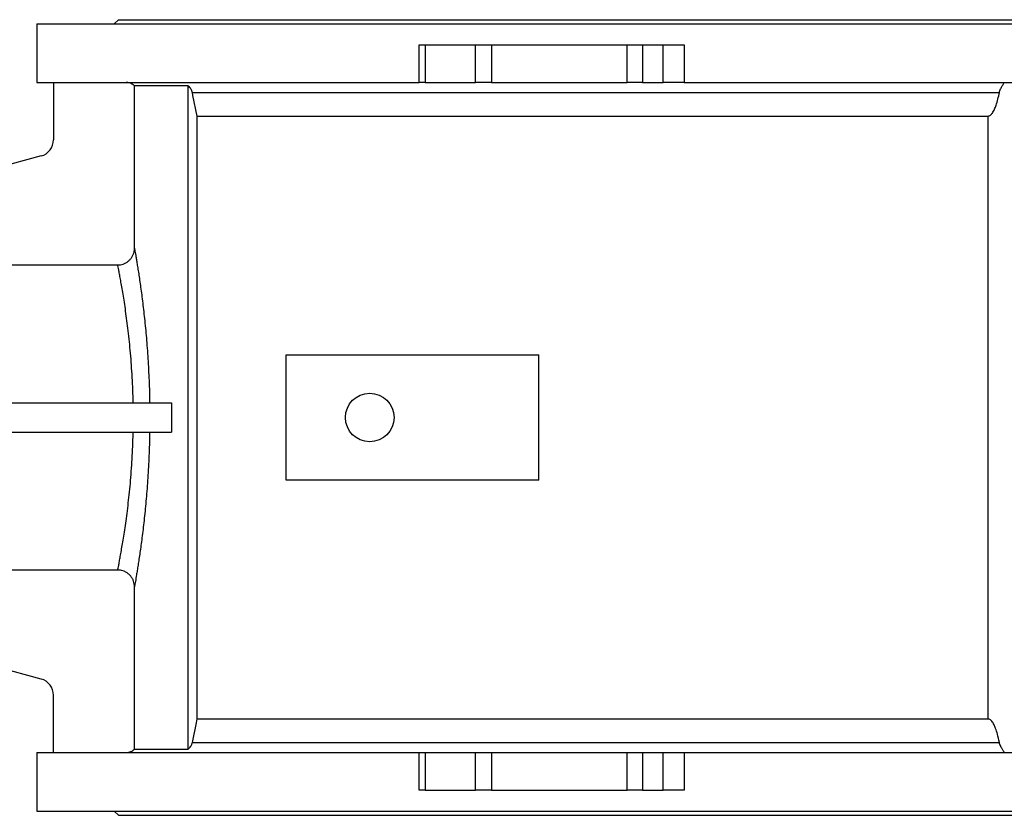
# Model space of a CAD drawing. Extents: x 2274 to 8685, y 2007 to 6523.
# Tile 6 of 12: x 3164 to 4339, y 2017 to 2967. Entities that reach past the tile are written whole.
import ezdxf

# ---------------------------------------------------------------- set-up
doc = ezdxf.new("R2010")
doc.units = 0
doc.header["$LTSCALE"] = 20
doc.layers.get('0').update_dxf_attribs({"linetype": 'CONTINUOUS'})

msp = doc.modelspace()

# ---------------------------------------------------------------- linework, layer by layer
at = {"color": 7, "linetype": 'CONTINUOUS'}
for p, q in [((3184.2, 2962.3), (3184.2, 2892.3)), ((3184.2, 2962.3), (5529.2, 2962.3)), ((3281.7, 2967.3), (3276.7, 2962.3)), ((3281.7, 2967.3), (5431.7, 2967.3)), ((3640.8, 2892.3), (3640.8, 2937.3)), ((3640.8, 2937.3), (3647.9, 2937.3)), ((3647.9, 2937.3), (3647.9, 2892.3)), ((3647.9, 2937.3), (3707.8, 2937.3)), ((3707.8, 2892.3), (3707.8, 2937.3)), ((3707.8, 2937.3), (3727.1, 2937.3)), ((3727.1, 2937.3), (3727.1, 2892.3)), ((3727.1, 2937.3), (3889, 2937.3)), ((3889, 2892.3), (3889, 2937.3)), ((3889, 2937.3), (3907.1, 2937.3)), ((3907.1, 2937.3), (3907.1, 2892.3)), ((3907.1, 2937.3), (3932, 2937.3)), ((3932, 2892.3), (3932, 2937.3)), ((3932, 2937.3), (3956.9, 2937.3)), ((3956.9, 2937.3), (3956.9, 2892.3)), ((3184.2, 2892.3), (3640.8, 2892.3)), ((3204.2, 2892.3), (3204.2, 2823.9)), ((3647.9, 2892.3), (3640.8, 2892.3)), ((3647.9, 2892.3), (3707.8, 2892.3)), ((3727.1, 2892.3), (3707.8, 2892.3)), ((3727.1, 2892.3), (3889, 2892.3)), ((3907.1, 2892.3), (3889, 2892.3)), ((3907.1, 2892.3), (3932, 2892.3)), ((3956.9, 2892.3), (3932, 2892.3)), ((3956.9, 2892.3), (4756.5, 2892.3)), ((3365, 2888.4), (3300.8, 2888.4)), ((3300.8, 2694.5), (3300.8, 2888.4)), ((3365, 2096.2), (3365, 2888.4)), ((3369.9, 2880.2), (4333.3, 2880.2)), ((3375.6, 2852.3), (4319.9, 2852.3)), ((3375.6, 2132.3), (3375.6, 2852.3)), ((4319.9, 2132.3), (4319.9, 2852.3)), ((3189.4, 2804.6), (3008.2, 2756.1)), ((3036.7, 2674.5), (3280.9, 2674.5)), ((3481.7, 2417.3), (3481.7, 2567.3)), ((3481.7, 2567.3), (3783.6, 2567.3)), ((3783.6, 2417.3), (3783.6, 2567.3)), ((2971.7, 2509.8), (3345.2, 2509.8)), ((3345.2, 2509.8), (3345.2, 2474.8)), ((2971.7, 2474.8), (3345.2, 2474.8)), ((3783.6, 2417.3), (3481.7, 2417.3)), ((3280.9, 2310.1), (3036.7, 2310.1)), ((3300.8, 2096.2), (3300.8, 2290.1)), ((3189.4, 2180), (2997, 2231.5)), ((3204.2, 2092.3), (3204.2, 2160.7)), ((3375.6, 2132.3), (4319.9, 2132.3)), ((3369.9, 2104.4), (4333.3, 2104.4)), ((3300.8, 2096.2), (3365, 2096.2)), ((3184.2, 2092.3), (3184.2, 2022.3)), ((3184.2, 2092.3), (3640.8, 2092.3)), ((3640.8, 2047.3), (3640.8, 2092.3)), ((3640.8, 2092.3), (3647.9, 2092.3)), ((3647.9, 2092.3), (3647.9, 2047.3)), ((3647.9, 2092.3), (3707.8, 2092.3)), ((3707.8, 2047.3), (3707.8, 2092.3)), ((3707.8, 2092.3), (3727.1, 2092.3)), ((3727.1, 2092.3), (3727.1, 2047.3)), ((3727.1, 2092.3), (3889, 2092.3)), ((3889, 2047.3), (3889, 2092.3)), ((3889, 2092.3), (3907.1, 2092.3)), ((3907.1, 2092.3), (3907.1, 2047.3)), ((3907.1, 2092.3), (3932, 2092.3)), ((3932, 2047.3), (3932, 2092.3)), ((3932, 2092.3), (3956.9, 2092.3)), ((3956.9, 2092.3), (3956.9, 2047.3)), ((3956.9, 2092.3), (4756.5, 2092.3)), ((3647.9, 2047.3), (3640.8, 2047.3)), ((3647.9, 2047.3), (3707.8, 2047.3)), ((3727.1, 2047.3), (3707.8, 2047.3)), ((3727.1, 2047.3), (3889, 2047.3)), ((3907.1, 2047.3), (3889, 2047.3)), ((3907.1, 2047.3), (3932, 2047.3)), ((3956.9, 2047.3), (3932, 2047.3)), ((3184.2, 2022.3), (5529.2, 2022.3)), ((3276.7, 2022.3), (3281.7, 2017.3)), ((3281.7, 2017.3), (5431.7, 2017.3))]:
    msp.add_line(p, q, dxfattribs=at)
at = {"color": 7, "linetype": 'CONTINUOUS', "flags": 128}
for points in [[(3375.6, 2852.3), (3370.6, 2876.7), (3369.9, 2880.2)], [(3369.9, 2104.4), (3374.7, 2127.9), (3375.6, 2132.3)]]:
    msp.add_lwpolyline(points, dxfattribs=at)
at = {"color": 7, "linetype": 'CONTINUOUS'}
msp.add_circle((3581.7, 2492.3), 29, dxfattribs=at)
for centre, start, end in [((3184.2, 2823.9), 285, 0), ((3184.2, 2160.7), 360, 75)]:
    msp.add_arc(centre, 20, start, end, dxfattribs=at)
for points, knots in [([(3300.8, 2888.4), (3300.3, 2888.8), (3299.2, 2889.8), (3297.1, 2890.9), (3294.3, 2892), (3292, 2892.2), (3290.7, 2892.3)], [0, 0, 0, 0, 0.179631, 0.40375, 0.634371, 1, 1, 1, 1]), ([(4333.3, 2880.2), (4333.5, 2881), (4333.9, 2882.6), (4334.8, 2884.7), (4335.8, 2886.7), (4336.9, 2888.5), (4337.9, 2890.1), (4338.7, 2891.3), (4339.1, 2892.1), (4339.2, 2892.2), (4339.2, 2892.3)], [0, 0, 0, 0, 0.119615, 0.24358, 0.362872, 0.484647, 0.624133, 0.768809, 0.882263, 1, 1, 1, 1]), ([(3369.9, 2880.2), (3369.8, 2880.5), (3369.5, 2881.6), (3368.8, 2883.4), (3367.6, 2885.5), (3366.3, 2887.2), (3365.3, 2888), (3365, 2888.4)], [0, 0, 0, 0, 0.108577, 0.353777, 0.599027, 0.859315, 1, 1, 1, 1]), ([(4319.9, 2852.3), (4320.4, 2852.4), (4321.5, 2852.5), (4323.3, 2853.6), (4325.5, 2856.2), (4327.7, 2860.3), (4329.8, 2865.9), (4331.7, 2872.6), (4332.8, 2877.6), (4333.3, 2880.2)], [0, 0, 0, 0, 0.041983, 0.096702, 0.195502, 0.356578, 0.518442, 0.759142, 1, 1, 1, 1]), ([(3280.9, 2674.5), (3282, 2674.5), (3284.2, 2674.6), (3287.5, 2675.5), (3290.5, 2676.9), (3293.4, 2678.8), (3295.8, 2681.1), (3297.8, 2683.8), (3299.4, 2686.8), (3300.6, 2690.4), (3300.7, 2693), (3300.8, 2694.5)], [0, 0, 0, 0, 0.106857, 0.213711, 0.32056, 0.42741, 0.534398, 0.64139, 0.74881, 0.856233, 1, 1, 1, 1]), ([(3300.8, 2694.5), (3300.8, 2694.4), (3300.9, 2693.9), (3301.2, 2692.4), (3301.6, 2689.5), (3302.3, 2685.8), (3303, 2681.2), (3303.9, 2675.7), (3305, 2669.4), (3306.1, 2662.2), (3307.2, 2654.3), (3308.5, 2645.6), (3309.7, 2636.4), (3310.9, 2626.4), (3312.2, 2615.9), (3313.3, 2604.9), (3314.5, 2593.3), (3315.5, 2581.3), (3316.4, 2568.9), (3317.2, 2556.1), (3317.9, 2543), (3318.5, 2529.7), (3318.8, 2518.6), (3318.9, 2512), (3318.9, 2509.8)], [0, 0, 0, 0, 0.01292, 0.060869, 0.108993, 0.157178, 0.205307, 0.253261, 0.301452, 0.349809, 0.398227, 0.446591, 0.494787, 0.542763, 0.590897, 0.639085, 0.687221, 0.735198, 0.783432, 0.831828, 0.880277, 0.928672, 0.976905, 1, 1, 1, 1]), ([(3299.3, 2509.8), (3299.2, 2511.2), (3299.1, 2517.6), (3298.7, 2529.1), (3297.9, 2544), (3297, 2558.6), (3295.8, 2572.6), (3294.4, 2586.1), (3293, 2598.9), (3291.4, 2611), (3289.9, 2622.2), (3288.3, 2632.6), (3286.7, 2642.1), (3285.3, 2650.4), (3284, 2657.7), (3282.9, 2663.8), (3282, 2668.6), (3281.3, 2672.2), (3281, 2673.8), (3280.9, 2674.4), (3280.9, 2674.5)], [0, 0, 0, 0, 0.016325, 0.076923, 0.137742, 0.198565, 0.259169, 0.319769, 0.380582, 0.441398, 0.502001, 0.56325, 0.624718, 0.686184, 0.747429, 0.80863, 0.870057, 0.931481, 0.992677, 1, 1, 1, 1]), ([(3280.9, 2310.1), (3280.9, 2310.2), (3281, 2310.7), (3281.2, 2312.3), (3281.9, 2315.7), (3282.8, 2320.4), (3283.9, 2326.2), (3285.1, 2333.2), (3286.5, 2341.3), (3288, 2350.4), (3289.6, 2360.6), (3291.2, 2371.7), (3292.7, 2383.8), (3294.2, 2396.6), (3295.6, 2410.1), (3296.8, 2424.3), (3297.8, 2438.9), (3298.6, 2454), (3299.1, 2466), (3299.2, 2473), (3299.3, 2474.8)], [0, 0, 0, 0, 0.006026, 0.065924, 0.126035, 0.18615, 0.246052, 0.30629, 0.366738, 0.427188, 0.48743, 0.548603, 0.609994, 0.671383, 0.732553, 0.793827, 0.855328, 0.916824, 0.978093, 1, 1, 1, 1]), ([(3318.9, 2474.8), (3318.9, 2472.1), (3318.8, 2464.9), (3318.4, 2453.2), (3317.8, 2439.8), (3317.1, 2426.6), (3316.3, 2413.7), (3315.3, 2401.2), (3314.3, 2389.2), (3313.1, 2377.6), (3311.9, 2366.6), (3310.7, 2356.1), (3309.4, 2346.3), (3308.2, 2337.2), (3307, 2328.8), (3305.9, 2321.2), (3304.8, 2314.3), (3303.8, 2308.1), (3303, 2302.9), (3302.2, 2298.4), (3301.6, 2294.8), (3301.2, 2292.1), (3300.9, 2290.7), (3300.8, 2290.2), (3300.8, 2290.1)], [0, 0, 0, 0, 0.02866, 0.07742, 0.126347, 0.175332, 0.22426, 0.273022, 0.321438, 0.370017, 0.418651, 0.467229, 0.515643, 0.563039, 0.610594, 0.658199, 0.705748, 0.753138, 0.800074, 0.847173, 0.894325, 0.941419, 0.98835, 1, 1, 1, 1]), ([(3300.8, 2290.1), (3300.8, 2291.2), (3300.7, 2293.5), (3299.8, 2296.8), (3298.4, 2299.9), (3296.5, 2302.7), (3294.1, 2305.2), (3291.4, 2307.2), (3288.4, 2308.7), (3284.9, 2309.9), (3282.3, 2310), (3280.9, 2310.1)], [0, 0, 0, 0, 0.107989, 0.215977, 0.323976, 0.431975, 0.539735, 0.647493, 0.754782, 0.862072, 1, 1, 1, 1]), ([(4333.3, 2104.4), (4332.6, 2107.7), (4331.4, 2113.3), (4329.2, 2120.3), (4327.4, 2124.7), (4325.8, 2127.7), (4324.5, 2129.6), (4322.9, 2131.2), (4321.4, 2132.2), (4320.3, 2132.3), (4319.9, 2132.3)], [0, 0, 0, 0, 0.31421, 0.530737, 0.681355, 0.760273, 0.839015, 0.902692, 0.967081, 1, 1, 1, 1]), ([(3365, 2096.2), (3365.5, 2096.8), (3366.7, 2097.8), (3368.2, 2100), (3369.3, 2102.2), (3369.7, 2103.9), (3369.9, 2104.4)], [0, 0, 0, 0, 0.233909, 0.473168, 0.822227, 1, 1, 1, 1]), ([(4339.2, 2092.3), (4339.2, 2092.4), (4339.2, 2092.5), (4338.8, 2093.1), (4338.2, 2094), (4337.5, 2095.1), (4336.6, 2096.5), (4335.6, 2098.3), (4334.6, 2100.5), (4333.7, 2102.6), (4333.4, 2104), (4333.3, 2104.4)], [0, 0, 0, 0, 0.104228, 0.211936, 0.316072, 0.422721, 0.53799, 0.655636, 0.792261, 0.933314, 1, 1, 1, 1]), ([(3290.7, 2092.3), (3291, 2092.3), (3292.1, 2092.3), (3294.1, 2092.6), (3296.5, 2093.4), (3298.8, 2094.6), (3300.1, 2095.6), (3300.8, 2096.2), (3300.8, 2096.2)], [0, 0, 0, 0, 0.082405, 0.306391, 0.536864, 0.760845, 0.991329, 1, 1, 1, 1])]:
    msp.add_open_spline(points, degree=3, knots=knots, dxfattribs=at)

doc.saveas('drawing.dxf')
